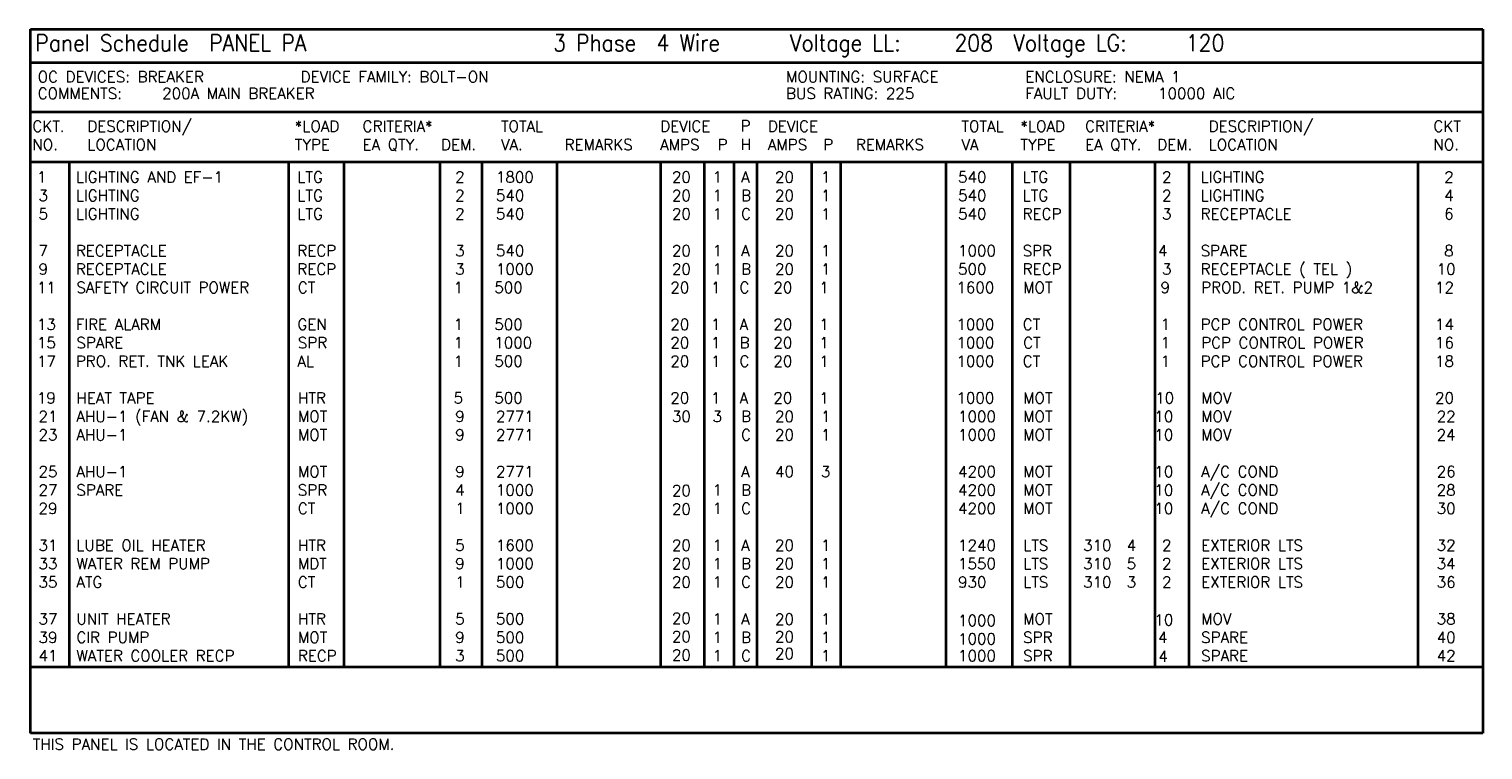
# Model space of a CAD drawing. Extents: x 2.7 to 38.4, y 17.5 to 38.9.
# Tile 1 of 2: x 2.7 to 19.2, y 28.2 to 36.4. Entities that reach past the tile are written whole.
import ezdxf
from ezdxf.enums import TextEntityAlignment as Align

# ---------------------------------------------------------------- set-up
doc = ezdxf.new("R2010")
doc.units = 0
doc.header["$MEASUREMENT"] = 0
doc.layers.add('E-Anno-Text', color=53, linetype='Continuous', lineweight=25)
doc.layers.add('E-Detl-Grph', color=33, linetype='Continuous', lineweight=35)
doc.styles.add('NOTES', font='romans.shx')

msp = doc.modelspace()

# ---------------------------------------------------------------- linework, layer by layer
at = {"layer": 'E-Detl-Grph'}
for p, q in [((2.719, 36.37), (19.157, 36.37)), ((2.719, 29.154), (2.719, 36.37)), ((19.157, 36.37), (19.157, 29.154)), ((2.719, 35.991), (19.157, 35.991)), ((2.719, 35.433), (19.157, 35.433)), ((2.719, 34.87), (19.157, 34.87)), ((3.157, 34.87), (3.157, 29.154)), ((5.64, 34.87), (5.64, 29.154)), ((6.265, 34.863), (6.265, 29.154)), ((7.354, 34.87), (7.354, 29.154)), ((7.826, 34.87), (7.826, 29.154)), ((8.678, 34.87), (8.678, 29.154)), ((9.85, 34.87), (9.85, 29.154)), ((10.343, 34.87), (10.343, 29.154)), ((10.68, 34.87), (10.68, 29.154)), ((10.94, 34.87), (10.94, 29.154)), ((11.559, 34.87), (11.559, 29.154)), ((11.886, 34.87), (11.886, 29.154)), ((13.077, 34.87), (13.077, 29.154)), ((13.831, 34.87), (13.831, 29.154)), ((14.482, 34.87), (14.482, 29.154)), ((15.442, 34.87), (15.442, 29.154)), ((15.828, 34.87), (15.828, 29.154)), ((18.421, 34.87), (18.421, 29.154)), ((2.719, 29.154), (19.157, 29.154)), ((2.719, 28.404), (2.719, 29.154)), ((19.157, 29.154), (19.157, 28.404)), ((19.157, 28.404), (2.719, 28.404))]:
    msp.add_line(p, q, dxfattribs=at)

# ---------------------------------------------------------------- texts
at = {"layer": 'E-Anno-Text', "style": 'NOTES', "width": 0.9}
msp.add_text(' Panel Schedule  PANEL PA                    3 Phase  4 Wire     Voltage LL:    208  Voltage LG:    120', height=0.1875, dxfattribs=at).set_placement((2.66, 36.308), align=Align.TOP_LEFT)
at = {"layer": 'E-Anno-Text', "style": 'NOTES'}
for s, p in [('OC DEVICES: BREAKER          DEVICE FAMILY: BOLT-ON', (2.801, 35.893)), ('MOUNTING: SURFACE', (11.27, 35.893)), ('ENCLOSURE: NEMA 1', (13.978, 35.893)), ('COMMENTS:    200A MAIN BREAKER', (2.801, 35.705)), ('BUS RATING: 225', (11.27, 35.705)), ('FAULT DUTY:    10000 AIC', (13.978, 35.705)), (' THIS PANEL IS LOCATED IN THE CONTROL ROOM.                                ', (2.66, 28.341))]:
    msp.add_text(s, height=0.125, dxfattribs=at).set_placement(p, align=Align.TOP_LEFT)
for s, p in [('1', (2.793, 34.634)), ('LIGHTING AND EF-1', (3.233, 34.634)), ('LTG', (5.74, 34.634)), ('2', (7.526, 34.634)), ('1800', (7.987, 34.634)), ('20', (9.979, 34.634)), ('1', (10.438, 34.634)), ('A', (10.762, 34.634)), ('20', (11.145, 34.634)), ('1', (11.665, 34.634)), ('540', (13.217, 34.634)), ('LTG', (13.948, 34.634)), (' 2', (15.439, 34.634)), ('LIGHTING', (15.962, 34.634)), (' 2', (18.633, 34.634)), ('3', (2.811, 34.425)), ('LIGHTING', (3.233, 34.425)), ('LTG', (5.74, 34.425)), ('2', (7.526, 34.425)), ('540', (7.987, 34.425)), ('20', (9.979, 34.425)), ('20', (11.145, 34.425)), ('540', (13.217, 34.425)), ('LTG', (13.948, 34.425)), (' 2', (15.439, 34.425)), ('LIGHTING', (15.962, 34.425)), ('1', (10.438, 34.425)), ('B', (10.762, 34.425)), ('1', (11.665, 34.425)), (' 4', (18.633, 34.425)), ('5', (2.811, 34.217)), ('LIGHTING', (3.233, 34.217)), ('LTG', (5.74, 34.217)), ('2', (7.526, 34.217)), ('540', (7.987, 34.217)), ('20', (9.979, 34.217)), ('1', (10.438, 34.217)), ('C', (10.762, 34.217)), ('20', (11.145, 34.217)), ('1', (11.665, 34.217)), ('540', (13.217, 34.217)), ('RECP', (13.948, 34.217)), (' 3', (15.439, 34.217)), ('RECEPTACLE', (15.962, 34.217)), (' 6', (18.633, 34.217)), ('7', (2.811, 33.8)), ('RECEPTACLE', (3.233, 33.8)), ('RECP', (5.74, 33.8)), ('3', (7.526, 33.8)), ('540', (7.987, 33.8)), ('20', (9.979, 33.8)), ('1', (10.438, 33.8)), ('A', (10.762, 33.8)), ('20', (11.145, 33.8)), ('1', (11.665, 33.8)), ('1000', (13.217, 33.8)), ('SPR', (13.948, 33.8)), ('4', (15.479, 33.8)), ('SPARE', (15.962, 33.8)), (' 8', (18.633, 33.8)), ('RECEPTACLE ( TEL )', (15.962, 33.592)), ('9', (2.811, 33.592)), ('RECEPTACLE', (3.233, 33.592)), ('RECP', (5.74, 33.592)), ('3', (7.526, 33.592)), ('1000', (7.987, 33.592)), ('20', (9.979, 33.592)), ('1', (10.438, 33.592)), ('B', (10.762, 33.592)), ('20', (11.145, 33.592)), ('1', (11.665, 33.592)), ('500', (13.217, 33.592)), ('RECP', (13.948, 33.592)), (' 3', (15.439, 33.592)), ('10', (18.633, 33.592)), ('11', (2.793, 33.384)), ('SAFETY CIRCUIT POWER', (3.239, 33.384)), ('CT', (5.746, 33.384)), ('1', (7.508, 33.384)), ('500', (7.969, 33.384)), ('20', (9.961, 33.384)), ('1', (10.42, 33.384)), ('C', (10.744, 33.384)), ('20', (11.127, 33.384)), ('1', (11.648, 33.384)), ('1600', (13.199, 33.384)), ('MOT', (13.954, 33.384)), (' 9', (15.422, 33.384)), ('PROD. RET. PUMP 1&2', (15.968, 33.384)), ('12', (18.615, 33.384)), ('13', (2.793, 32.967)), ('FIRE ALARM', (3.233, 32.967)), ('GEN', (5.74, 32.967)), ('1', (7.508, 32.967)), ('500', (7.969, 32.967)), ('20', (9.961, 32.967)), ('1', (10.42, 32.967)), ('A', (10.744, 32.967)), ('20', (11.127, 32.967)), ('1', (11.648, 32.967)), ('1000', (13.199, 32.967)), ('CT', (13.948, 32.967)), (' 1', (15.422, 32.967)), ('PCP CONTROL POWER', (15.962, 32.967)), ('14', (18.615, 32.967)), ('15', (2.793, 32.759)), ('SPARE', (3.239, 32.759)), ('SPR', (5.746, 32.759)), ('1', (7.508, 32.759)), ('1000', (7.969, 32.759)), ('20', (9.961, 32.759)), ('1', (10.42, 32.759)), ('B', (10.744, 32.759)), ('20', (11.127, 32.759)), ('1', (11.648, 32.759)), ('1000', (13.199, 32.759)), ('CT', (13.954, 32.759)), (' 1', (15.422, 32.759)), ('PCP CONTROL POWER', (15.968, 32.759)), ('16', (18.615, 32.759)), ('17', (2.793, 32.55)), ('PRO. RET. TNK LEAK', (3.233, 32.55)), ('AL', (5.74, 32.55)), ('1', (7.508, 32.55)), ('500', (7.969, 32.55)), ('20', (9.961, 32.55)), ('1', (10.42, 32.55)), ('C', (10.744, 32.55)), ('20', (11.127, 32.55)), ('1', (11.648, 32.55)), ('1000', (13.199, 32.55)), ('CT', (13.948, 32.55)), (' 1', (15.422, 32.55)), ('PCP CONTROL POWER', (15.962, 32.55)), ('18', (18.615, 32.55)), ('19', (2.793, 32.134)), ('HEAT TAPE', (3.239, 32.134)), ('HTR', (5.746, 32.134)), ('5', (7.508, 32.134)), ('500', (7.969, 32.134)), ('20', (9.961, 32.134)), ('1', (10.42, 32.134)), ('A', (10.744, 32.134)), ('20', (11.127, 32.134)), ('1', (11.648, 32.134)), ('1000', (13.199, 32.134)), ('MOT', (13.954, 32.134)), ('10', (15.448, 32.134)), ('MOV', (15.968, 32.134)), ('20', (18.615, 32.134)), ('21', (2.811, 31.925)), ('AHU-1 (FAN & 7.2KW)', (3.239, 31.925)), ('MOT', (5.746, 31.925)), ('9', (7.526, 31.925)), ('2771', (7.987, 31.925)), ('30', (9.979, 31.925)), ('3', (10.438, 31.925)), ('B', (10.762, 31.925)), ('20', (11.145, 31.925)), ('1', (11.665, 31.925)), ('1000', (13.217, 31.925)), ('MOT', (13.954, 31.925)), ('10', (15.439, 31.925)), ('MOV', (15.968, 31.925)), ('22', (18.633, 31.925)), ('23', (2.811, 31.717)), ('AHU-1', (3.239, 31.717)), ('MOT', (5.746, 31.717)), ('9', (7.526, 31.717)), ('2771', (7.987, 31.717)), ('C', (10.762, 31.717)), ('20', (11.145, 31.717)), ('1', (11.665, 31.717)), ('1000', (13.217, 31.717)), ('MOT', (13.954, 31.717)), ('10', (15.439, 31.717)), ('MOV', (15.968, 31.717)), ('24', (18.633, 31.717)), ('25', (2.811, 31.3)), ('AHU-1', (3.239, 31.3)), ('MOT', (5.746, 31.3)), ('9', (7.526, 31.3)), ('2771', (7.987, 31.3)), ('A', (10.762, 31.3)), ('40', (11.145, 31.3)), ('3', (11.665, 31.3)), ('4200', (13.217, 31.3)), ('MOT', (13.954, 31.3)), ('10', (15.439, 31.3)), ('A/C COND', (15.968, 31.3)), ('26', (18.633, 31.3)), ('27', (2.811, 31.092)), ('SPARE', (3.239, 31.092)), ('SPR', (5.746, 31.092)), ('4', (7.526, 31.092)), ('1000', (7.987, 31.092)), ('20', (9.979, 31.085)), ('1', (10.438, 31.092)), ('B', (10.762, 31.092)), ('4200', (13.217, 31.092)), ('MOT', (13.954, 31.092)), ('10', (15.439, 31.092)), ('A/C COND', (15.968, 31.092)), ('28', (18.633, 31.092)), ('29', (2.811, 30.884)), ('CT', (5.746, 30.884)), ('1', (7.526, 30.884)), ('1000', (7.987, 30.884)), ('20', (9.979, 30.876)), ('1', (10.438, 30.884)), ('C', (10.762, 30.884)), ('4200', (13.217, 30.884)), ('MOT', (13.954, 30.884)), ('10', (15.439, 30.884)), ('A/C COND', (15.968, 30.884)), ('30', (18.633, 30.884)), ('31', (2.811, 30.467)), ('LUBE OIL HEATER', (3.239, 30.467)), ('HTR', (5.746, 30.467)), ('5', (7.526, 30.467)), ('1600', (7.987, 30.467)), ('20', (9.979, 30.467)), ('1', (10.438, 30.467)), ('A', (10.762, 30.467)), ('20', (11.145, 30.467)), ('1', (11.665, 30.467)), ('1240', (13.217, 30.467)), ('LTS', (13.954, 30.467)), ('310  4', (14.632, 30.467)), (' 2', (15.439, 30.467)), ('EXTERIOR LTS', (15.968, 30.467)), ('32', (18.633, 30.467)), ('33', (2.811, 30.259)), ('WATER REM PUMP', (3.239, 30.259)), ('MDT', (5.746, 30.259)), ('9', (7.526, 30.259)), ('1000', (7.987, 30.259)), ('20', (9.979, 30.259)), ('1', (10.438, 30.259)), ('B', (10.762, 30.259)), ('20', (11.145, 30.259)), ('1', (11.665, 30.259)), ('1550', (13.217, 30.259)), ('LTS', (13.954, 30.259)), ('310  5', (14.632, 30.259)), (' 2', (15.439, 30.259)), ('EXTERIOR LTS', (15.968, 30.259)), ('34', (18.633, 30.259)), ('35', (2.811, 30.05)), ('ATG', (3.239, 30.05)), ('CT', (5.746, 30.05)), ('1', (7.526, 30.05)), ('500', (7.987, 30.05)), ('20', (9.979, 30.05)), ('1', (10.438, 30.05)), ('C', (10.762, 30.05)), ('20', (11.145, 30.05)), ('1', (11.665, 30.05)), ('930', (13.217, 30.05)), ('LTS', (13.954, 30.05)), ('310  3', (14.632, 30.05)), (' 2', (15.439, 30.05)), ('EXTERIOR LTS', (15.968, 30.05)), ('36', (18.633, 30.05)), ('37', (2.811, 29.634)), ('UNIT HEATER', (3.239, 29.634)), ('HTR', (5.746, 29.634)), ('5', (7.526, 29.634)), ('500', (7.987, 29.634)), ('20', (9.979, 29.641)), ('1', (10.438, 29.634)), ('A', (10.762, 29.634)), ('20', (11.145, 29.631)), ('1', (11.665, 29.634)), ('1000', (13.217, 29.616)), ('MOT', (13.954, 29.634)), ('10', (15.439, 29.623)), ('MOV', (15.968, 29.634)), ('38', (18.633, 29.634)), ('39', (2.811, 29.425)), ('CIR PUMP', (3.239, 29.425)), ('MOT', (5.746, 29.425)), ('9', (7.526, 29.425)), ('500', (7.987, 29.425)), ('20', (9.979, 29.433)), ('1', (10.438, 29.425)), ('B', (10.762, 29.425)), ('20', (11.145, 29.432)), ('1', (11.665, 29.425)), ('1000', (13.217, 29.408)), ('SPR', (13.954, 29.425)), ('4', (15.479, 29.424)), ('SPARE', (15.968, 29.425)), ('40', (18.633, 29.425)), ('41', (2.811, 29.217)), ('WATER COOLER RECP', (3.239, 29.217)), ('RECP', (5.746, 29.217)), ('3', (7.526, 29.217)), ('500', (7.987, 29.217)), ('20', (9.979, 29.224)), ('1', (10.438, 29.217)), ('C', (10.762, 29.217)), ('20', (11.145, 29.241)), ('1', (11.665, 29.217)), ('1000', (13.217, 29.217)), ('SPR', (13.954, 29.217)), ('4', (15.483, 29.209)), ('SPARE', (15.968, 29.217)), ('42', (18.633, 29.217))]:
    msp.add_text(s, height=0.125, dxfattribs=at).set_placement(p)
at = {"layer": 'E-Anno-Text', "char_height": 0.125, "attachment_point": 1, "style": 'NOTES'}
for s, insert, width in [('CKT.\\PNO.', (2.741, 35.334), 0.375), ('DESCRIPTION/\\PLOCATION', (3.363, 35.334), 1.6875), ('*LOAD\\PTYPE', (5.711, 35.334), 0.59375), ('CRITERIA*\\PEA QTY.', (6.478, 35.334), 0.97102), ('TOTAL\\PVA.', (8.044, 35.334), 0.96875), ('DEVICE\\PAMPS', (9.846, 35.334), 0.56194), ('P\\PH', (10.755, 35.338), 0.15625), ('DEVICE\\PAMPS', (11.064, 35.334), 0.56194), ('TOTAL\\PVA', (13.255, 35.334), 0.5625), ('*LOAD\\PTYPE', (13.923, 35.334), 0.65871), ('CRITERIA*\\PEA QTY.', (14.655, 35.334), 1.23554), ('DESCRIPTION/\\PLOCATION', (16.053, 35.334), 1.96875), ('CKT\\PNO.', (18.596, 35.334), 1.96875), ('\\PDEM.', (7.366, 35.334), 0.46722), ('\\PREMARKS', (8.764, 35.334), 0.96875), ('\\PP', (10.495, 35.334), 0.16528), ('\\PP', (11.691, 35.334), 0.16528), ('\\PREMARKS', (12.06, 35.334), 0.96875), ('\\PDEM.', (15.471, 35.334), 0.46722)]:
    msp.add_mtext(s, dxfattribs=dict(at, insert=insert, width=width))

doc.saveas('drawing.dxf')
